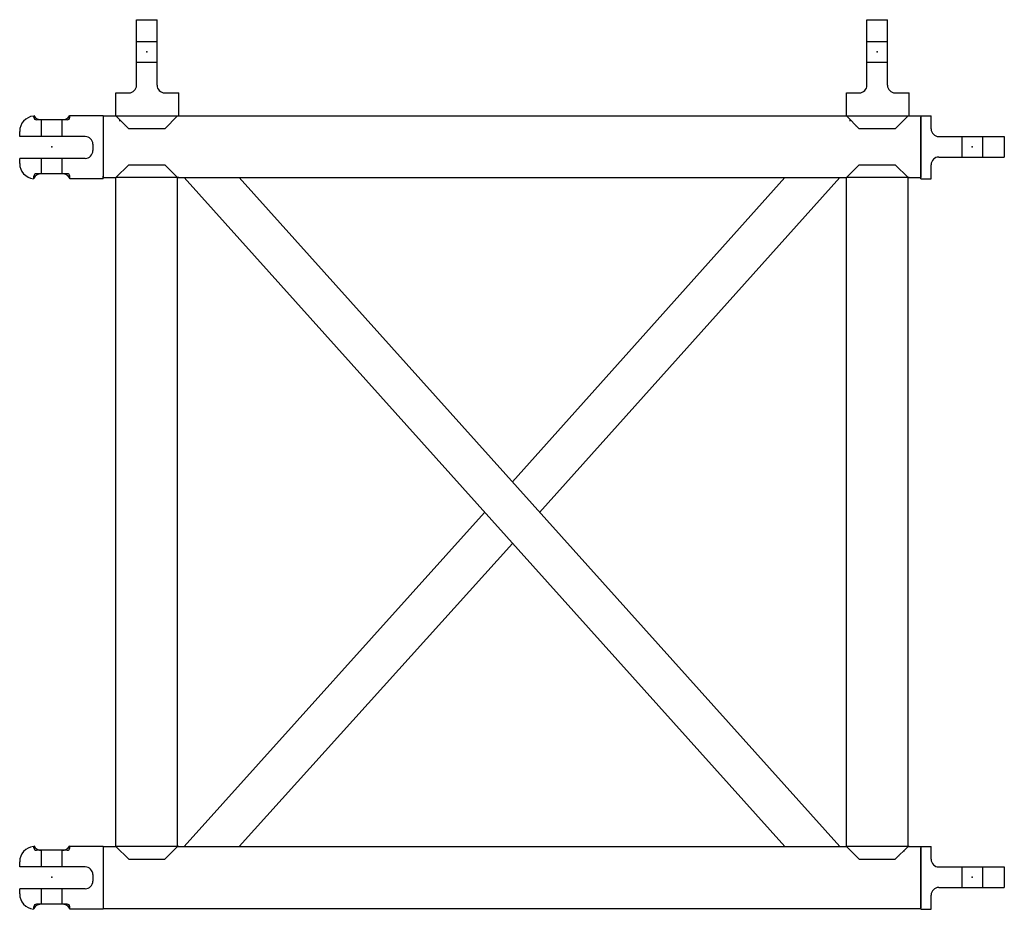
# Model space of a CAD drawing. Extents: x 5328 to 6095, y -884 to -191.
import ezdxf

# ---------------------------------------------------------------- set-up
doc = ezdxf.new("R2010")
doc.units = 0
doc.layers.get('0').update_dxf_attribs({"linetype": 'CONTINUOUS'})
doc.layers.add('M4P', color=7, linetype='CONTINUOUS')

# ---------------------------------------------------------------- blocks, each defined once
blk = doc.blocks.new('A$C9')
at = {"layer": 'M4P', "color": 6}
for p, q in [((93.050037, 697.251507), (109.050037, 697.251507)), ((93.050037, 646.251507), (93.050037, 697.251507)), ((109.050037, 646.251507), (109.050037, 697.251507)), ((662.050037, 646.251507), (662.050037, 697.251507)), ((662.050037, 697.251507), (678.050037, 697.251507)), ((678.050037, 646.251507), (678.050037, 697.251507)), ((93.050037, 680.251507), (109.050037, 680.251507)), ((662.050037, 680.251507), (678.050037, 680.251507)), ((93.050037, 664.251507), (109.050037, 664.251507)), ((662.050037, 664.251507), (678.050037, 664.251507)), ((77.050037, 622.251507), (77.050037, 640.251507)), ((77.050037, 640.251507), (87.050037, 640.251507)), ((115.050037, 640.251507), (126.050037, 640.251507)), ((126.050037, 622.251507), (126.050037, 640.251507)), ((646.050037, 622.251507), (646.050037, 640.251507)), ((646.050037, 640.251507), (656.050037, 640.251507)), ((684.050037, 640.251507), (695.050037, 640.251507)), ((695.050037, 622.251507), (695.050037, 640.251507)), ((13.050037, 621.251507), (13.050037, 622.251507)), ((67.050037, 622.251507), (41.050037, 622.251507)), ((41.050037, 621.251507), (41.050037, 622.251507)), ((67.050037, 622.251507), (704.050037, 622.251507)), ((67.050037, 622.251507), (67.050037, 574.251507)), ((67.050037, 622.251507), (67.050037, 621.251507)), ((77.050037, 622.251507), (126.050037, 622.251507)), ((87.050037, 612.251507), (77.050037, 622.251507)), ((77.050037, 622.251507), (77.050037, 622.251507)), ((115.050037, 612.251507), (125.050037, 622.251507)), ((125.050037, 622.251507), (126.050037, 622.251507)), ((656.050037, 612.251507), (646.050037, 622.251507)), ((646.050037, 622.251507), (646.050037, 622.251507)), ((646.050037, 622.251507), (695.050037, 622.251507)), ((684.050037, 612.251507), (694.050037, 622.251507)), ((694.050037, 622.251507), (695.050037, 622.251507)), ((704.050037, 622.251507), (704.050037, 574.251507)), ((704.050037, 622.251507), (704.050037, 621.251507)), ((704.050037, 622.251507), (712.050037, 622.251507)), ((712.050037, 612.251507), (712.050037, 622.251507)), ((39.050037, 619.251507), (15.050037, 619.251507)), ((19.050037, 606.251507), (19.050037, 619.251507)), ((35.050037, 619.251507), (19.050037, 619.251507)), ((35.050037, 606.251507), (35.050037, 619.251507)), ((67.050037, 621.251507), (67.050037, 575.251507)), ((78.050037, 621.251507), (78.050037, 621.251507)), ((79.050037, 620.251507), (79.050037, 620.251507)), ((80.050037, 618.251507), (80.050037, 619.251507)), ((82.050037, 617.251507), (82.050037, 617.251507)), ((84.050037, 614.251507), (84.050037, 614.251507)), ((647.050037, 621.251507), (647.050037, 621.251507)), ((648.050037, 620.251507), (648.050037, 620.251507)), ((649.050037, 618.251507), (649.050037, 619.251507)), ((651.050037, 617.251507), (651.050037, 617.251507)), ((653.050037, 614.251507), (653.050037, 614.251507)), ((704.050037, 575.251507), (704.050037, 621.251507)), ((2.050037, 606.251507), (2.050037, 610.251507)), ((53.050037, 606.251507), (2.050037, 606.251507)), ((115.050037, 612.251507), (87.050037, 612.251507)), ((684.050037, 612.251507), (656.050037, 612.251507)), ((718.050037, 606.251507), (769.050037, 606.251507)), ((736.050037, 606.251507), (736.050037, 590.251507)), ((752.050037, 606.251507), (752.050037, 590.251507)), ((769.050037, 606.251507), (769.050037, 590.251507)), ((59.050037, 600.251507), (59.050037, 595.251507)), ((53.050037, 589.251507), (2.050037, 589.251507)), ((2.050037, 585.251507), (2.050037, 589.251507)), ((19.050037, 577.251507), (19.050037, 589.251507)), ((35.050037, 577.251507), (35.050037, 589.251507)), ((87.050037, 584.251507), (77.050037, 574.251507)), ((87.050037, 584.251507), (115.050037, 584.251507)), ((115.050037, 584.251507), (125.050037, 574.251507)), ((656.050037, 584.251507), (646.050037, 574.251507)), ((656.050037, 584.251507), (684.050037, 584.251507)), ((684.050037, 584.251507), (694.050037, 574.251507)), ((712.050037, 573.251507), (712.050037, 584.251507)), ((718.050037, 590.251507), (769.050037, 590.251507)), ((13.050037, 573.251507), (13.050037, 575.251507)), ((19.050037, 577.251507), (15.050037, 577.251507)), ((35.050037, 577.251507), (19.050037, 577.251507)), ((39.050037, 577.251507), (35.050037, 577.251507)), ((41.050037, 573.251507), (41.050037, 575.251507)), ((67.050037, 573.251507), (67.050037, 575.251507)), ((687.050037, 581.251507), (687.050037, 581.251507)), ((689.050037, 579.251507), (689.050037, 579.251507)), ((691.050037, 577.251507), (691.050037, 577.251507)), ((692.050037, 576.251507), (692.050037, 576.251507)), ((704.050037, 573.251507), (704.050037, 575.251507)), ((67.050037, 573.251507), (41.050037, 573.251507)), ((67.050037, 574.251507), (77.050037, 574.251507)), ((77.050037, 53.251507), (77.050037, 574.251507)), ((126.050037, 574.251507), (77.050037, 574.251507)), ((125.050037, 53.251507), (125.050037, 574.251507)), ((125.050037, 574.251507), (646.050037, 574.251507)), ((598.050037, 53.251507), (130.050037, 574.251507)), ((641.050037, 53.251507), (173.050037, 574.251507)), ((386.050037, 337.251507), (598.050037, 574.251507)), ((407.050037, 313.251507), (641.050037, 574.251507)), ((646.050037, 53.251507), (646.050037, 574.251507)), ((646.050037, 574.251507), (646.050037, 574.251507)), ((695.050037, 574.251507), (646.050037, 574.251507)), ((693.050037, 574.251507), (693.050037, 574.251507)), ((694.050037, 53.251507), (694.050037, 574.251507)), ((694.050037, 574.251507), (704.050037, 574.251507)), ((694.050037, 574.251507), (695.050037, 574.251507)), ((704.050037, 573.251507), (712.050037, 573.251507)), ((130.050037, 53.251507), (364.050037, 313.251507)), ((173.050037, 53.251507), (386.050037, 289.251507)), ((13.050037, 52.251507), (13.050037, 53.251507)), ((39.050037, 50.251507), (15.050037, 50.251507)), ((19.050037, 37.251507), (19.050037, 50.251507)), ((35.050037, 50.251507), (19.050037, 50.251507)), ((35.050037, 37.251507), (35.050037, 50.251507)), ((67.050037, 53.251507), (41.050037, 53.251507)), ((41.050037, 52.251507), (41.050037, 53.251507)), ((67.050037, 53.251507), (67.050037, 5.251507)), ((67.050037, 53.251507), (77.050037, 53.251507)), ((67.050037, 53.251507), (67.050037, 52.251507)), ((67.050037, 52.251507), (67.050037, 4.251507)), ((126.050037, 53.251507), (77.050037, 53.251507)), ((87.050037, 43.251507), (77.050037, 53.251507)), ((115.050037, 43.251507), (125.050037, 53.251507)), ((125.050037, 53.251507), (646.050037, 53.251507)), ((656.050037, 43.251507), (646.050037, 53.251507)), ((695.050037, 53.251507), (646.050037, 53.251507)), ((684.050037, 43.251507), (694.050037, 53.251507)), ((689.050037, 48.251507), (689.050037, 48.251507)), ((691.050037, 49.251507), (691.050037, 50.251507)), ((692.050037, 51.251507), (692.050037, 51.251507)), ((694.050037, 53.251507), (704.050037, 53.251507)), ((704.050037, 53.251507), (704.050037, 5.251507)), ((704.050037, 53.251507), (704.050037, 52.251507)), ((704.050037, 53.251507), (712.050037, 53.251507)), ((704.050037, 6.251507), (704.050037, 52.251507)), ((712.050037, 43.251507), (712.050037, 53.251507)), ((2.050037, 37.251507), (2.050037, 41.251507)), ((87.050037, 43.251507), (115.050037, 43.251507)), ((656.050037, 43.251507), (684.050037, 43.251507)), ((687.050037, 45.251507), (687.050037, 45.251507)), ((53.050037, 37.251507), (2.050037, 37.251507)), ((59.050037, 31.251507), (59.050037, 26.251507)), ((718.050037, 37.251507), (769.050037, 37.251507)), ((736.050037, 37.251507), (736.050037, 21.251507)), ((752.050037, 37.251507), (752.050037, 21.251507)), ((769.050037, 37.251507), (769.050037, 21.251507)), ((2.050037, 16.251507), (2.050037, 20.251507)), ((53.050037, 20.251507), (2.050037, 20.251507)), ((19.050037, 8.251507), (19.050037, 20.251507)), ((35.050037, 8.251507), (35.050037, 20.251507)), ((718.050037, 21.251507), (769.050037, 21.251507)), ((19.050037, 8.251507), (15.050037, 8.251507)), ((35.050037, 8.251507), (19.050037, 8.251507)), ((39.050037, 8.251507), (35.050037, 8.251507)), ((712.050037, 4.251507), (712.050037, 15.251507)), ((13.050037, 4.251507), (13.050037, 6.251507)), ((41.050037, 4.251507), (41.050037, 6.251507)), ((67.050037, 4.251507), (41.050037, 4.251507)), ((67.050037, 4.851507), (704.050037, 4.851507)), ((704.050037, 4.251507), (704.050037, 6.251507)), ((704.050037, 4.251507), (712.050037, 4.251507))]:
    blk.add_line(p, q, dxfattribs=at)
for centre, radius, start, end in [((87.050037, 646.251507), 6, 270, 0), ((115.050037, 646.251507), 6, 180, 270), ((656.050037, 646.251507), 6, 270, 0), ((684.050037, 646.251507), 6, 180, 270), ((14.050037, 610.251507), 12, 96, 180), ((19.050037, 626.251507), 7, 211, 272), ((35.050037, 626.251507), 7, 268, 329), ((15.050037, 621.251507), 2, 180, 270), ((39.050037, 621.251507), 2, 270, 0), ((53.050037, 600.251507), 6, 0, 90), ((718.050037, 612.251507), 6, 180, 270), ((53.050037, 595.251507), 6, 270, 0), ((14.050037, 585.251507), 12, 180, 264), ((718.050037, 584.251507), 6, 90, 180), ((19.050037, 570.251507), 7, 88, 149), ((15.050037, 575.251507), 2, 90, 180), ((35.050037, 570.251507), 7, 31, 92), ((39.050037, 575.251507), 2, 0, 90), ((14.050037, 41.251507), 12, 96, 180), ((19.050037, 57.251507), 7, 211, 272), ((15.050037, 52.251507), 2, 180, 270), ((35.050037, 57.251507), 7, 268, 329), ((39.050037, 52.251507), 2, 270, 0), ((718.050037, 43.251507), 6, 180, 270), ((53.050037, 31.251507), 6, 0, 90), ((53.050037, 26.251507), 6, 270, 0), ((14.050037, 16.251507), 12, 180, 264), ((718.050037, 15.251507), 6, 90, 180), ((19.050037, 1.251507), 7, 88, 149), ((15.050037, 6.251507), 2, 90, 180), ((35.050037, 1.251507), 7, 31, 92), ((39.050037, 6.251507), 2, 0, 90)]:
    blk.add_arc(centre, radius, start, end, dxfattribs=at)
for p in [(101.050037, 672.251507), (670.050037, 672.251507), (27.050037, 598.251507), (744.050037, 598.251507), (27.050037, 29.251507), (744.050037, 29.251507)]:
    blk.add_point(p, dxfattribs=at)

msp = doc.modelspace()

# ---------------------------------------------------------------- block references
msp.add_blockref('A$C9', (5326.27236, -887.976471))

doc.saveas('drawing.dxf')
